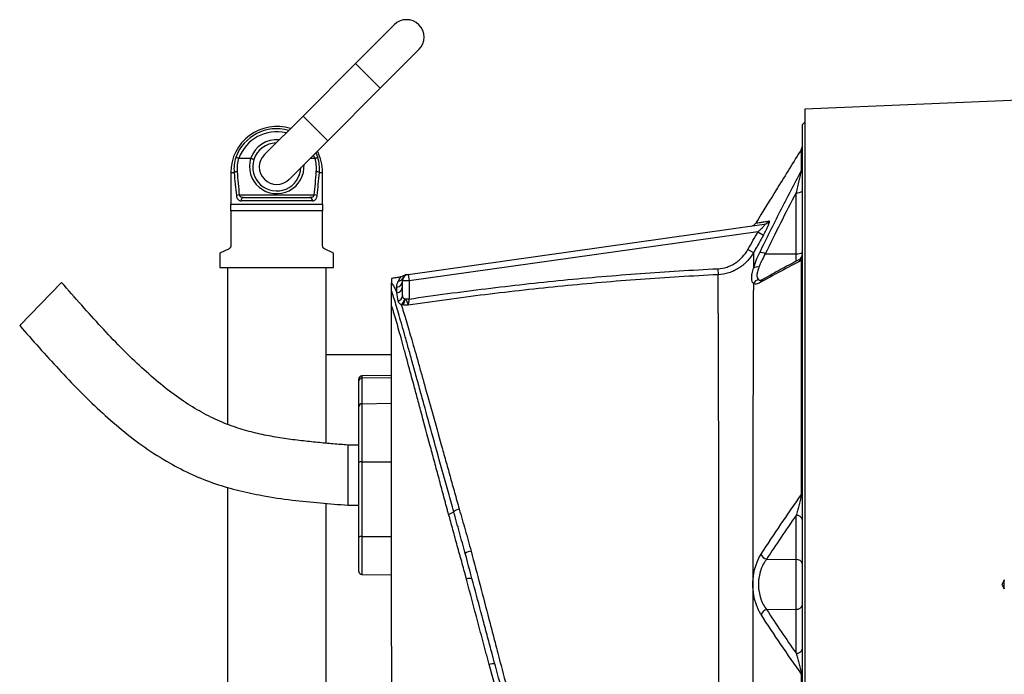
# Model space of a CAD drawing. Header units: millimetres. Extents: x 646 to 9630, y 5089 to 8792.
# Tile 2 of 13: x 646 to 2897, y 6586 to 8084. Entities that reach past the tile are written whole.
import ezdxf

# ---------------------------------------------------------------- set-up
doc = ezdxf.new("R2010")
doc.units = ezdxf.units.MM
doc.header["$LTSCALE"] = 5

msp = doc.modelspace()

# ---------------------------------------------------------------- linework, layer by layer
at = {"color": 7, "linetype": 'Continuous', "lineweight": 25}
for p, q in [((1502.2, 8072.3), (1413.8, 7984)), ((7251, 8082.1), (2441, 7879.6)), ((1470.4, 7927.4), (1558.8, 8015.8)), ((1413.8, 7984), (1293.6, 7863.7)), ((1350.2, 7807.2), (1470.4, 7927.4)), ((1293.6, 7863.7), (1205.2, 7775.4)), ((2441, 7879.6), (2441, 6792.1)), ((2441, 7849.6), (2436, 7844.6)), ((2436, 6792.1), (2436, 7844.6)), ((1261.8, 7718.8), (1350.2, 7807.2)), ((1146.6, 7767.1), (1173.8, 7767.1)), ((1310.1, 7767.1), (1320.4, 7767.1)), ((1128.5, 7734.6), (1128.5, 7662.1)), ((1338.5, 7662.1), (1338.5, 7734.6)), ((1147.8, 7683.1), (1319.2, 7683.1)), ((2421.3, 7548.6), (2421.3, 7688.2)), ((1128.5, 7662.1), (1338.5, 7662.1)), ((1315.3, 7669.6), (1151.8, 7669.6)), ((1157.6, 7677.1), (1309.4, 7677.1)), ((1338.5, 7647.1), (1128.5, 7647.1)), ((1128.5, 7647.1), (1128.5, 7566.7)), ((1338.5, 7566.7), (1338.5, 7647.1)), ((1533.9, 7501.4), (2348.5, 7615.9)), ((2334.1, 7598.7), (1536, 7486.5)), ((2334.1, 7598.7), (2346.9, 7591.4)), ((1124.4, 7560), (1103.5, 7549.6)), ((1103.5, 7549.6), (1103.5, 7517.1)), ((1363.5, 7549.6), (1342.7, 7560)), ((1363.5, 7517.1), (1363.5, 7549.6)), ((2311.1, 7558.3), (2323.9, 7551.1)), ((2350.8, 7548.2), (2421.3, 7548.6)), ((1103.5, 7517.1), (1121, 7517.1)), ((1121, 7517.1), (1121, 7158.5)), ((1121, 7517.1), (1346, 7517.1)), ((1346, 7517.1), (1346, 7115.1)), ((1346, 7517.1), (1363.5, 7517.1)), ((1533.9, 7501.4), (1536, 7486.5)), ((2242.3, 7514.2), (2243, 7500.5)), ((741.3, 7483), (645.6, 7384.2)), ((1536, 7486.5), (1521, 7486.5)), ((1521, 7452.8), (1521, 7486.5)), ((1536, 7486.5), (1536, 7444.9)), ((1536, 7444.9), (1527.4, 7444.9)), ((1496, 7317.1), (1346, 7317.1)), ((1421, 7257.6), (1421, 7261.6)), ((1421, 7198.4), (1421, 7257.6)), ((1496, 7270.3), (1428.4, 7269.1)), ((1428.4, 7264.6), (1496, 7265.8)), ((1428.4, 7264.6), (1428.4, 7205.4)), ((1428.4, 7205.4), (1496, 7206.5)), ((1421, 7071), (1421, 7198.4)), ((1428.4, 7205.4), (1428.4, 7072.3)), ((1421, 7110.8), (1396, 7110.8)), ((1396, 7110.8), (1396, 6973.3)), ((1428.4, 7072.3), (1496, 7072.5)), ((1428.4, 7072.3), (1428.4, 6901.7)), ((1421, 6900.4), (1421, 7071)), ((1121, 7014.3), (1121, 6355.6)), ((1346, 6977.3), (1346, 6407)), ((1396, 6973.3), (1421, 6973.3)), ((2421.3, 6848.8), (2421.3, 6949.7)), ((1421, 6822.5), (1421, 6900.4)), ((1428.4, 6901.7), (1496, 6901.9)), ((1664.2, 6864.5), (1663.7, 6866.2)), ((2353.7, 6849.7), (2421.3, 6848.8)), ((2421.3, 6735.3), (2421.3, 6848.8)), ((1428.4, 6815), (1496, 6813.9)), ((1496, 6651), (1496, 6821.7)), ((2436, 5739.6), (2436, 6792.1)), ((2441, 6792.1), (2441, 5704.5)), ((2353.8, 6734.5), (2421.3, 6735.3)), ((2421.3, 6634.6), (2421.3, 6735.3))]:
    msp.add_line(p, q, dxfattribs=at)
at = {"color": 8, "linetype": 'Continuous', "lineweight": 25}
for p, q in [((1413.8, 7984), (1470.4, 7927.4)), ((1293.6, 7863.7), (1350.2, 7807.2)), ((1320.4, 7767.1), (1317.3, 7774.3)), ((1322.7, 7779.7), (1327.4, 7768.8)), ((1128.5, 7734.6), (1136, 7734.6)), ((1331, 7734.6), (1338.5, 7734.6)), ((2421.3, 7530.9), (2421.3, 7548.6)), ((1428.4, 7269.1), (1428.4, 7264.6)), ((1428.4, 6901.7), (1428.4, 6815))]:
    msp.add_line(p, q, dxfattribs=at)
at = {"color": 7, "linetype": 'Continuous', "lineweight": 25, "flags": 128}
for points in [[(2433.9, 6997.8), (2434.4, 6997.9), (2434.8, 6998.1), (2435.2, 6998.3), (2435.5, 6998.5), (2435.7, 6998.7), (2435.9, 6998.9), (2436, 6999.1), (2436, 6999.3)], [(1667.5, 6804.2), (1666.6, 6807.6), (1666.6, 6807.6)]]:
    msp.add_lwpolyline(points, dxfattribs=at)
at = {"color": 7, "linetype": 'Continuous', "lineweight": 25}
for centre, radius, start, end in [((1530.5, 8044.1), 40, 315, 135), ((1233.5, 7734.6), 105, 72.7187, 180), ((1233.5, 7747.1), 55, 91.6582, 162.0347), ((2421, 7796.3), 15, 328.3026, 359.9996), ((1233.5, 7747.1), 40, 135, 315), ((1233.5, 7734.6), 105, 0, 27.7361), ((1230, 7741.9), 94.3, 163.4133, 184.4382), ((1230.3, 7742.8), 87.6, 163.8487, 184.4386), ((1233.5, 7747.1), 55, 162.0347, 358.3418), ((1236.7, 7742.8), 87.6, 355.5614, 16.1513), ((1237, 7741.9), 94.3, 355.5618, 16.5867), ((2422.3, 7746.6), 13.7, 327.018, 359.9004), ((1143.6, 7715.5), 20.6, 91.655, 111.5751), ((1323.5, 7715.5), 20.6, 68.4249, 88.345), ((1149.5, 7659.5), 23.7, 94.0546, 110.443), ((1317.6, 7659.5), 23.7, 69.557, 85.9454), ((2424.7, 7705.3), 17.4, 258.8058, 310.7047), ((1158.6, 7670.3), 6.83, 97.983, 186.2077), ((1308.5, 7670.3), 6.83, 353.7923, 82.017), ((2316.1, 7626.5), 15, 278.0002, 328.3301), ((2346.4, 7630.3), 14.6, 278.1731, 331.2647), ((2338.7, 7526.4), 25, 60.8595, 90.8736), ((2424.7, 7565.6), 17.4, 258.8058, 310.7047), ((2421, 7548.2), 15, 297.1154, 359.9998), ((2426.9, 7539.5), 9.15, 319.8966, 359.1547), ((1536, 7486.5), 15, 98, 180), ((1536, 7486.5), 15, 97.7249, 152.7353), ((1532.2, 7486), 15, 97.9997, 126.5497), ((2332.6, 7503.8), 14.6, 75.4522, 127.5146), ((1506.3, 7486.7), 14.7, 277.4681, 359.2533), ((1509.6, 7500), 14.6, 277.5919, 332.9681), ((2337.2, 7473.6), 15.3, 93.9055, 152.4422), ((1506.5, 7473.5), 14.5, 276.6031, 358.7715), ((1507.3, 7453.2), 13.7, 287.9005, 358.4239), ((1507.3, 7447.4), 18.9, 304.9381, 354.0372), ((1507.6, 7446.2), 19.8, 311.6133, 356.1291), ((1428.5, 7261.6), 7.5, 91, 180), ((1428.3, 7257.4), 7.28, 89.2325, 178.2045), ((1428.3, 7198.1), 7.28, 89.2325, 178.2045), ((1426.6, 7060.7), 11.7, 81.3091, 118.7329), ((1657.3, 6935.2), 29.9, 102.4711, 129.8202), ((1619.1, 6985.2), 33.1, 282.9568, 305.1693), ((2423, 6936.5), 13.3, 11.2255, 97.3001), ((1426.6, 6890.2), 11.7, 81.3091, 118.7329), ((1682.4, 6838.5), 30.1, 98.5407, 126.1743), ((2360, 6869.5), 20.8, 204.3917, 252.3672), ((2423, 6835.6), 13.3, 11.2255, 97.3001), ((1428.5, 6822.5), 7.5, 180, 269), ((1674.9, 6786.5), 19.2, 74.2305, 112.8222), ((2939, 6792.1), 42.8, 165.8606, 194.1394), ((2360.1, 6714.7), 20.8, 107.6585, 155.6506), ((2423, 6748.5), 13.3, 262.6999, 348.7745), ((2423, 6647.8), 13.3, 262.6999, 348.7745), ((1727, 6591), 19.4, 73.7036, 113.1661)]:
    msp.add_arc(centre, radius, start, end, dxfattribs=at)
at = {"color": 8, "linetype": 'Continuous', "lineweight": 25}
for centre, radius, start, end in [((1233.5, 7734.6), 99.9, 74.2649, 159.9682), ((1233.5, 7734.6), 92.8, 76.766, 159.4925), ((1233.5, 7747.1), 62.5, 84.7918, 161.403), ((1233.5, 7748.5), 62.5, 162.7168, 3.9896), ((2350.5, 7478.8), 12.1, 120.3848, 161.9046)]:
    msp.add_arc(centre, radius, start, end, dxfattribs=at)
at = {"color": 7, "linetype": 'Continuous', "lineweight": 25}
for centre, ratio, start_param, end_param in [((1233.5, 7920.6), 0.209402, 1.950954, 2.067456), ((1233.5, 7922.1), 0.194444, 1.950954, 2.067456), ((1233.5, 7922.1), 0.194444, 4.215729, 4.332232), ((1233.5, 7920.6), 0.209402, 4.215729, 4.332232)]:
    msp.add_ellipse(centre, major_axis=(0, 501.4), ratio=ratio, start_param=start_param, end_param=end_param, dxfattribs=at)
for points, knots in [([(2433.8, 7788.4), (2415.4, 7758.7), (2380.5, 7702.1), (2345.5, 7645.5), (2328.9, 7618.6)], [0, 0, 0, 0, 0.5246323, 1, 1, 1, 1]), ([(1146.2, 7767.1), (1145.5, 7767.4), (1144.8, 7767.6), (1143.4, 7768), (1142.8, 7768.2), (1141.6, 7768.5), (1141.1, 7768.6), (1140.2, 7768.7), (1139.9, 7768.8), (1139.7, 7768.8)], [0, 0, 0, 0, 0.25, 0.25, 0.5, 0.5, 0.75, 0.75, 1, 1, 1, 1]), ([(1174.3, 7767), (1174.8, 7766.9), (1175.2, 7766.7), (1176.1, 7766.4), (1176.6, 7766.2), (1177.4, 7765.9), (1177.8, 7765.8), (1178.6, 7765.5), (1178.9, 7765.3), (1179.9, 7764.9), (1180.4, 7764.7), (1181.1, 7764.3), (1181.2, 7764.1), (1181.2, 7764)], [0, 0, 0, 0, 0.125, 0.125, 0.25, 0.25, 0.375, 0.375, 0.5, 0.5, 0.75, 0.75, 1, 1, 1, 1]), ([(1320.9, 7767.1), (1321.6, 7767.4), (1322.3, 7767.6), (1323.6, 7768), (1324.3, 7768.2), (1325.4, 7768.5), (1325.9, 7768.6), (1326.8, 7768.7), (1327.1, 7768.8), (1327.4, 7768.8)], [0, 0, 0, 0, 0.25, 0.25, 0.5, 0.5, 0.75, 0.75, 1, 1, 1, 1]), ([(2338.3, 7551.4), (2353.5, 7583), (2369.1, 7614.5), (2401, 7677), (2417.3, 7708.2), (2433.8, 7739.2)], [0, 0, 0, 0, 0.5, 0.5, 1, 1, 1, 1]), ([(2433.8, 7739.2), (2433.6, 7738.5), (2433.4, 7737.7), (2432.9, 7735.9), (2432.6, 7735), (2431.9, 7732.2), (2431.4, 7730.1), (2429.8, 7723.9), (2428.7, 7719.6), (2426.6, 7710.9), (2425.6, 7706.4), (2423.4, 7697.4), (2422.3, 7692.8), (2421.3, 7688.2)], [0, 0, 0, 0, 0.0625, 0.0625, 0.125, 0.125, 0.25, 0.25, 0.5, 0.5, 0.75, 0.75, 1, 1, 1, 1]), ([(1141.2, 7681.7), (1141.3, 7680.7), (1141.5, 7679.8), (1141.9, 7677.9), (1142.2, 7677.1), (1142.9, 7675.5), (1143.2, 7674.8), (1144, 7673.5), (1144.5, 7672.9), (1145.4, 7671.9), (1145.9, 7671.5), (1147, 7670.8), (1147.5, 7670.5), (1149.3, 7669.8), (1150.5, 7669.6), (1151.8, 7669.6)], [0, 0, 0, 0, 0.125, 0.125, 0.25, 0.25, 0.375, 0.375, 0.5, 0.5, 0.625, 0.625, 0.75, 0.75, 1, 1, 1, 1]), ([(1157.6, 7677.1), (1156.6, 7677.1), (1155.6, 7677.2), (1153.6, 7677.5), (1152.6, 7677.8), (1150.8, 7678.7), (1150, 7679.3), (1148.9, 7680.5), (1148.6, 7681), (1148.1, 7682), (1147.9, 7682.5), (1147.8, 7683.1)], [0, 0, 0, 0, 0.25, 0.25, 0.5, 0.5, 0.75, 0.75, 0.875, 0.875, 1, 1, 1, 1]), ([(1319.2, 7683.1), (1319.1, 7682.5), (1318.9, 7682), (1318.4, 7681), (1318.1, 7680.5), (1317.1, 7679.3), (1316.2, 7678.7), (1314.4, 7677.8), (1313.5, 7677.5), (1311.5, 7677.2), (1310.5, 7677.1), (1309.4, 7677.1)], [0, 0, 0, 0, 0.125, 0.125, 0.25, 0.25, 0.5, 0.5, 0.75, 0.75, 1, 1, 1, 1]), ([(1315.3, 7669.6), (1316.6, 7669.6), (1317.8, 7669.8), (1320.1, 7670.7), (1321.2, 7671.4), (1322.6, 7672.9), (1323, 7673.5), (1323.8, 7674.8), (1324.2, 7675.5), (1324.8, 7677.1), (1325.1, 7678), (1325.5, 7679.8), (1325.7, 7680.7), (1325.8, 7681.7)], [0, 0, 0, 0, 0.25, 0.25, 0.5, 0.5, 0.625, 0.625, 0.75, 0.75, 0.875, 0.875, 1, 1, 1, 1]), ([(1338.5, 7662.1), (1338.5, 7660), (1338.5, 7657.6), (1338.5, 7652.6), (1338.5, 7649.9), (1338.5, 7647.1)], [0, 0, 0, 0, 0.5, 0.5, 1, 1, 1, 1]), ([(2348.5, 7615.9), (2348.7, 7615.9), (2348.9, 7615.9), (2349.3, 7615.8), (2349.4, 7615.7), (2349.5, 7615.2), (2349.3, 7614.7), (2348.6, 7613.3), (2348, 7612.6), (2346.7, 7610.9), (2346, 7610.1), (2344.4, 7608.3), (2343.5, 7607.5), (2341.8, 7605.7), (2340.8, 7604.8), (2338.1, 7602.2), (2336.1, 7600.4), (2334.1, 7598.7)], [0, 0, 0, 0, 0.0625, 0.0625, 0.125, 0.125, 0.25, 0.25, 0.375, 0.375, 0.5, 0.5, 0.625, 0.625, 0.75, 0.75, 1, 1, 1, 1]), ([(2346.9, 7591.4), (2348, 7593.3), (2349, 7595.1), (2351.1, 7598.9), (2352, 7600.7), (2353.8, 7604.4), (2354.7, 7606.2), (2356.3, 7609.7), (2357.1, 7611.4), (2358, 7613.8), (2358.3, 7614.5), (2358.8, 7616), (2359.1, 7616.7), (2359.7, 7618.6), (2360, 7619.8), (2360.2, 7621.2), (2360.2, 7621.6), (2360.2, 7622.2), (2360.2, 7622.5), (2359.9, 7623.2), (2359.6, 7623.3), (2359.2, 7623.3)], [0, 0, 0, 0, 0.125, 0.125, 0.25, 0.25, 0.375, 0.375, 0.5, 0.5, 0.5625, 0.5625, 0.625, 0.625, 0.75, 0.75, 0.8125, 0.8125, 0.875, 0.875, 1, 1, 1, 1]), ([(2346.9, 7591.4), (2342, 7582.7), (2337, 7574), (2332, 7565.3), (2329.3, 7560.6), (2326.6, 7555.8), (2323.9, 7551.1)], [0, 0, 0, 0, 0.006000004, 0.006000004, 0.006000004, 0.009284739, 0.009284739, 0.009284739, 0.009284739]), ([(1128.5, 7566.7), (1128.5, 7566.3), (1128.5, 7565.8), (1128.3, 7565), (1128.2, 7564.6), (1127.8, 7563.4), (1127.4, 7562.8), (1126.6, 7561.7), (1126.2, 7561.3), (1125.3, 7560.5), (1124.8, 7560.2), (1124.4, 7560)], [0, 0, 0, 0, 0.125, 0.125, 0.25, 0.25, 0.5, 0.5, 0.75, 0.75, 1, 1, 1, 1]), ([(1342.7, 7560), (1342.2, 7560.2), (1341.7, 7560.5), (1340.8, 7561.2), (1340.4, 7561.7), (1339.8, 7562.5), (1339.6, 7562.8), (1339.3, 7563.4), (1339.1, 7563.8), (1338.7, 7564.9), (1338.5, 7565.8), (1338.5, 7566.7)], [0, 0, 0, 0, 0.25, 0.25, 0.5, 0.5, 0.625, 0.625, 0.75, 0.75, 1, 1, 1, 1]), ([(2242.3, 7514.2), (2249.5, 7514.6), (2256.5, 7515.9), (2265, 7518.7), (2266.6, 7519.3), (2270, 7520.7), (2271.6, 7521.4), (2276.4, 7523.7), (2279.4, 7525.5), (2285.3, 7529.3), (2288.2, 7531.4), (2292.3, 7534.9), (2293.6, 7536.1), (2296.2, 7538.6), (2297.4, 7539.8), (2303.4, 7546.4), (2307.6, 7552.1), (2311.1, 7558.3)], [0, 0, 0, 0, 0.25, 0.25, 0.3125, 0.3125, 0.375, 0.375, 0.5, 0.5, 0.625, 0.625, 0.6875, 0.6875, 0.75, 0.75, 1, 1, 1, 1]), ([(2323.9, 7551.1), (2319.7, 7543.8), (2314.8, 7537.2), (2307.7, 7529.7), (2306.2, 7528.3), (2303.2, 7525.4), (2301.6, 7524.1), (2296.7, 7520.1), (2293.4, 7517.7), (2286.4, 7513.2), (2282.8, 7511.3), (2277.2, 7508.6), (2275.3, 7507.8), (2271.4, 7506.3), (2269.4, 7505.6), (2259.5, 7502.4), (2251.4, 7500.9), (2243, 7500.5)], [0, 0, 0, 0, 0.25, 0.25, 0.3125, 0.3125, 0.375, 0.375, 0.5, 0.5, 0.625, 0.625, 0.6875, 0.6875, 0.75, 0.75, 1, 1, 1, 1]), ([(2323.7, 7515.4), (2324.6, 7518.1), (2325.5, 7520.9), (2327.6, 7526.8), (2328.8, 7529.7), (2332.4, 7538.8), (2335.2, 7545), (2338.3, 7551.4)], [0, 0, 0, 0, 0.25, 0.25, 0.5, 0.5, 1, 1, 1, 1]), ([(2323.9, 7551.1), (2323.9, 7545.8), (2323.9, 7540.1), (2323.8, 7528.2), (2323.8, 7521.9), (2323.7, 7515.4)], [0, 0, 0, 0, 0.5, 0.5, 1, 1, 1, 1]), ([(2350.8, 7548.2), (2347.8, 7542.9), (2345, 7537.7), (2341.4, 7530.1), (2340.2, 7527.6), (2338.1, 7522.6), (2337.1, 7520.2), (2336.3, 7517.9)], [0, 0, 0, 0, 0.5, 0.5, 0.75, 0.75, 1, 1, 1, 1]), ([(2433.9, 7533.6), (2417.6, 7525.1), (2401.5, 7516.6), (2369.8, 7499.6), (2354.2, 7491.1), (2339, 7482.5)], [0, 0, 0, 0, 0.5, 0.5, 1, 1, 1, 1]), ([(2427.8, 7534.8), (2415.2, 7528.1), (2389.7, 7514.6), (2362, 7499.3), (2347, 7490.7), (2344.3, 7489.2)], [0, 0, 0, 0, 0.440347, 0.899131, 1, 1, 1, 1]), ([(2433.9, 6997.8), (2433.9, 7023.5), (2433.9, 7048.9), (2433.9, 7086.7), (2433.9, 7099.2), (2433.9, 7124.1), (2433.9, 7136.4), (2433.9, 7197.7), (2433.9, 7244.8), (2433.9, 7312.7), (2433.9, 7334.8), (2433.9, 7367.3), (2433.9, 7377.9), (2433.9, 7399), (2433.9, 7409.4), (2433.9, 7429.8), (2433.9, 7439.8), (2433.9, 7459.6), (2433.9, 7469.3), (2433.9, 7497.8), (2433.9, 7516.1), (2433.9, 7533.6)], [0, 0, 0, 0, 0.125, 0.125, 0.1875, 0.1875, 0.25, 0.25, 0.5, 0.5, 0.625, 0.625, 0.6875, 0.6875, 0.75, 0.75, 0.8125, 0.8125, 0.875, 0.875, 1, 1, 1, 1]), ([(1530.3, 7500.9), (1530.2, 7500.9), (1530.1, 7500.9), (1531.2, 7501), (1532, 7501.1), (1532.2, 7501.1)], [0, 0, 0, 0, 0.2567207, 0.7819772, 1, 1, 1, 1]), ([(2243, 7500.5), (2183.7, 7497.7), (2124.4, 7494.1), (2005.9, 7485.4), (1946.8, 7480.3), (1828.6, 7468.6), (1769.5, 7462.1), (1651.6, 7447.5), (1592.8, 7439.5), (1534, 7430.9)], [0, 0, 0, 0, 0.25, 0.25, 0.5, 0.5, 0.75, 0.75, 1, 1, 1, 1]), ([(1536, 7444.9), (1594.6, 7453.5), (1653.2, 7461.4), (1770.6, 7475.9), (1829.5, 7482.4), (1947.2, 7494), (2006.2, 7499.1), (2124.2, 7507.8), (2183.2, 7511.4), (2242.3, 7514.2)], [0, 0, 0, 0, 0.25, 0.25, 0.5, 0.5, 0.75, 0.75, 1, 1, 1, 1]), ([(2259.6, 5932.1), (2259.3, 5936.1), (2258.8, 5941.2), (2257.8, 5954), (2257.2, 5961.6), (2256.1, 5974.9), (2255.8, 5979.6), (2255.2, 5987.1), (2255, 5989.7), (2254.6, 5995), (2254.4, 5997.6), (2253.5, 6011), (2252.9, 6022.3), (2251.1, 6058), (2250.1, 6084), (2248.8, 6126.3), (2248.4, 6141), (2247.8, 6163.8), (2247.7, 6171.6), (2247.4, 6187.3), (2247.2, 6195.3), (2246.5, 6235.8), (2246, 6269.7), (2245.4, 6340.4), (2245.1, 6377.3), (2244.9, 6425.3), (2244.8, 6435), (2244.8, 6454.5), (2244.8, 6464.4), (2244.7, 6494), (2244.6, 6514), (2244.6, 6544.2), (2244.6, 6554.3), (2244.6, 6574.6), (2244.6, 6584.9), (2244.5, 6615.7), (2244.5, 6636.5), (2244.5, 6668), (2244.5, 6678.6), (2244.5, 6694.6), (2244.5, 6700), (2244.4, 6710.7), (2244.4, 6716.1), (2244.4, 6743), (2244.4, 6764.5), (2244.4, 6807.2), (2244.4, 6828.5), (2244.4, 6871), (2244.4, 6892.1), (2244.4, 6934.3), (2244.4, 6955.3), (2244.4, 6986.7), (2244.4, 6997.2), (2244.4, 7017.9), (2244.4, 7028.2), (2244.3, 7079), (2244.3, 7118.3), (2244.2, 7174.9), (2244.1, 7193.4), (2244.1, 7220.6), (2244.1, 7229.6), (2244, 7247.3), (2244, 7255.9), (2243.9, 7298.5), (2243.8, 7330.2), (2243.6, 7373.9), (2243.6, 7387.9), (2243.5, 7404.6), (2243.5, 7407.9), (2243.4, 7414.4), (2243.4, 7417.6), (2243.4, 7427.1), (2243.4, 7433.2), (2243.3, 7451), (2243.2, 7462), (2243.1, 7482.5), (2243, 7491.9), (2243, 7500.5)], [0, 0, 0, 0, 0.03125, 0.03125, 0.0625, 0.0625, 0.078125, 0.078125, 0.085937, 0.085937, 0.09375, 0.09375, 0.125, 0.125, 0.1875, 0.1875, 0.21875, 0.21875, 0.234375, 0.234375, 0.25, 0.25, 0.3125, 0.3125, 0.375, 0.375, 0.390625, 0.390625, 0.40625, 0.40625, 0.4375, 0.4375, 0.453125, 0.453125, 0.46875, 0.46875, 0.5, 0.5, 0.515625, 0.515625, 0.523438, 0.523438, 0.53125, 0.53125, 0.5625, 0.5625, 0.59375, 0.59375, 0.625, 0.625, 0.65625, 0.65625, 0.671875, 0.671875, 0.6875, 0.6875, 0.75, 0.75, 0.78125, 0.78125, 0.796875, 0.796875, 0.8125, 0.8125, 0.875, 0.875, 0.90625, 0.90625, 0.914062, 0.914062, 0.921875, 0.921875, 0.9375, 0.9375, 0.96875, 0.96875, 1, 1, 1, 1]), ([(2323.6, 7480.7), (2322.4, 7482), (2321.4, 7483.8), (2320.4, 7487), (2320.2, 7488.2), (2319.8, 7490.7), (2319.8, 7492.1), (2319.8, 7496.5), (2320.2, 7499.8), (2321.2, 7505.3), (2321.6, 7507.2), (2322.6, 7511.2), (2323.1, 7513.2), (2323.7, 7515.4)], [0, 0, 0, 0, 0.25, 0.25, 0.375, 0.375, 0.5, 0.5, 0.75, 0.75, 0.875, 0.875, 1, 1, 1, 1]), ([(2336.3, 7517.9), (2335.6, 7516), (2335, 7514.3), (2333.9, 7510.8), (2333.4, 7509.1), (2332.2, 7504.3), (2331.8, 7501.5), (2331.7, 7497.8), (2331.8, 7496.6), (2332.2, 7494.5), (2332.5, 7493.5), (2333.7, 7491), (2334.8, 7489.8), (2336.1, 7488.9)], [0, 0, 0, 0, 0.125, 0.125, 0.25, 0.25, 0.5, 0.5, 0.625, 0.625, 0.75, 0.75, 1, 1, 1, 1]), ([(1396, 7110.8), (1384.9, 7111.7), (1362, 7113.6), (1326.5, 7116.8), (1289.2, 7120.6), (1250.4, 7125.7), (1210.5, 7132.5), (1169.7, 7141.8), (1128.4, 7154.6), (1086.8, 7172), (1045.1, 7194.7), (1003.2, 7222.5), (961, 7255.3), (918.4, 7293), (875.2, 7335.2), (831.4, 7381.5), (786.7, 7431.2), (756.6, 7465.5), (741.3, 7483)], [0, 0, 0, 0, 0.04261, 0.088057, 0.136008, 0.186034, 0.237676, 0.290826, 0.345714, 0.402895, 0.463102, 0.526963, 0.594979, 0.667421, 0.744346, 0.825622, 0.91098, 1, 1, 1, 1]), ([(1516.9, 7495.4), (1513.5, 7494.8), (1506.5, 7493.7), (1499.5, 7492.6), (1496, 7492.1)], [0, 0, 0, 0, 0.49999, 1, 1, 1, 1]), ([(1496, 7463.6), (1496, 7464), (1496, 7464.8), (1496, 7466), (1496, 7467.2), (1496, 7468.4), (1496, 7470.1), (1496, 7472.2), (1496, 7474.6), (1496, 7476.8), (1496, 7478.8), (1496, 7480.6), (1496, 7481.7), (1496, 7482.2)], [0, 0, 0, 0, 0.048202, 0.097322, 0.147367, 0.198347, 0.250267, 0.373775, 0.500284, 0.624448, 0.74908, 0.874243, 1, 1, 1, 1]), ([(1496, 7482.2), (1497.1, 7480.9), (1498.1, 7479.4), (1500.2, 7476.2), (1501.1, 7474.4), (1504.1, 7468.6), (1506.1, 7464.1), (1508.2, 7459)], [0, 0, 0, 0, 0.25, 0.25, 0.5, 0.5, 1, 1, 1, 1]), ([(1508.2, 7472.2), (1508.3, 7474.8), (1508.6, 7477.2), (1509.8, 7481.6), (1510.6, 7483.6), (1511.5, 7485.5)], [0, 0, 0, 0, 0.5, 0.5, 1, 1, 1, 1]), ([(1523.2, 7498.1), (1522.8, 7497.8), (1521.3, 7496.7), (1519, 7495.7), (1517.1, 7495.5), (1516.5, 7495.5)], [0, 0, 0, 0, 0.213662, 0.747895, 1, 1, 1, 1]), ([(2323.6, 7480.7), (2323.5, 7476.2), (2323.5, 7471.5), (2323.5, 7461.9), (2323.4, 7456.9), (2323.4, 7441.8), (2323.3, 7431.4), (2323.2, 7399), (2323.1, 7376), (2323, 7327.2), (2322.9, 7301.4), (2322.8, 7267.4), (2322.8, 7260.5), (2322.8, 7246.6), (2322.8, 7239.5), (2322.7, 7218.3), (2322.7, 7203.9), (2322.6, 7160.1), (2322.6, 7130), (2322.5, 7083.7), (2322.5, 7068.1), (2322.5, 7044.3), (2322.5, 7036.3), (2322.5, 7020.2), (2322.5, 7012.1), (2322.5, 6971.4), (2322.5, 6938.7), (2322.5, 6872.9), (2322.5, 6839.8), (2322.5, 6790), (2322.5, 6773.3), (2322.5, 6748.3), (2322.5, 6739.9), (2322.5, 6723.1), (2322.5, 6714.7), (2322.5, 6689.6), (2322.5, 6673), (2322.4, 6640.1), (2322.4, 6623.8), (2322.4, 6591.5), (2322.4, 6575.5), (2322.3, 6543.7), (2322.3, 6527.9), (2322.3, 6496.6), (2322.3, 6481.1), (2322.3, 6457.9), (2322.3, 6450.2), (2322.3, 6434.9), (2322.3, 6427.3), (2322.3, 6389.4), (2322.4, 6360), (2322.5, 6303), (2322.6, 6275.4), (2322.8, 6222.2), (2322.9, 6196.5), (2323.1, 6165.6), (2323.1, 6159.5), (2323.1, 6147.4), (2323.2, 6141.4), (2323.3, 6123.8), (2323.3, 6112.4), (2323.4, 6101.3)], [0, 0, 0, 0, 0.015625, 0.015625, 0.03125, 0.03125, 0.0625, 0.0625, 0.125, 0.125, 0.1875, 0.1875, 0.203125, 0.203125, 0.21875, 0.21875, 0.25, 0.25, 0.3125, 0.3125, 0.34375, 0.34375, 0.359375, 0.359375, 0.375, 0.375, 0.4375, 0.4375, 0.5, 0.5, 0.53125, 0.53125, 0.546875, 0.546875, 0.5625, 0.5625, 0.59375, 0.59375, 0.625, 0.625, 0.65625, 0.65625, 0.6875, 0.6875, 0.71875, 0.71875, 0.734375, 0.734375, 0.75, 0.75, 0.8125, 0.8125, 0.875, 0.875, 0.9375, 0.9375, 0.953125, 0.953125, 0.96875, 0.96875, 1, 1, 1, 1]), ([(2339, 7482.5), (2337.4, 7481.6), (2335.8, 7480.8), (2332.8, 7479.7), (2331.4, 7479.4), (2328.8, 7479.1), (2327.6, 7479.1), (2326, 7479.5), (2325.4, 7479.7), (2324.5, 7480.1), (2324, 7480.4), (2323.6, 7480.7)], [0, 0, 0, 0, 0.25, 0.25, 0.5, 0.5, 0.75, 0.75, 0.875, 0.875, 1, 1, 1, 1]), ([(2344.5, 7489.3), (2344.2, 7489.1), (2343, 7488.3), (2341.7, 7487.8), (2340.7, 7487.7), (2341, 7487.7), (2341, 7487.7)], [0, 0, 0, 0, 0.116474, 0.558009, 0.975075, 1, 1, 1, 1]), ([(1638.2, 6958.2), (1636.1, 6965.6), (1634.1, 6973), (1630, 6987.6), (1626, 7002.2), (1622, 7016.7), (1618, 7031.1), (1616, 7038.3), (1606.2, 7073.8), (1598.6, 7101.3), (1584, 7154.3), (1576.9, 7179.8), (1566.8, 7216.7), (1563.4, 7228.7), (1558.6, 7246.3), (1557, 7252.2), (1553.8, 7263.6), (1552.2, 7269.3), (1547.6, 7285.9), (1544.6, 7296.7), (1538.9, 7317.5), (1536.1, 7327.5), (1532.1, 7341.9), (1530.8, 7346.6), (1528.2, 7355.9), (1526.9, 7360.4), (1523.2, 7373.6), (1520.9, 7382), (1516.3, 7397.9), (1514.2, 7405.4), (1510.1, 7419.5), (1508.1, 7426.1), (1504.3, 7438.5), (1502.5, 7444.2), (1499.1, 7454.6), (1497.5, 7459.3), (1496, 7463.6)], [0, 0, 0, 0, 0.03125, 0.03125, 0.0625, 0.09375, 0.09375, 0.125, 0.125, 0.25, 0.25, 0.375, 0.375, 0.4375, 0.4375, 0.46875, 0.46875, 0.5, 0.5, 0.5625, 0.5625, 0.625, 0.625, 0.65625, 0.65625, 0.6875, 0.6875, 0.75, 0.75, 0.8125, 0.8125, 0.875, 0.875, 0.9375, 0.9375, 1, 1, 1, 1]), ([(1496, 7429.5), (1496, 7430.7), (1496, 7433.2), (1496, 7436.8), (1496, 7440.3), (1496, 7443.8), (1496, 7447.9), (1496, 7452.7), (1496, 7458.1), (1496, 7461.7), (1496, 7463.6)], [0, 0, 0, 0, 0.101917, 0.202879, 0.302889, 0.401951, 0.500069, 0.66183, 0.828469, 1, 1, 1, 1]), ([(1518.1, 7432), (1517, 7432.6), (1516.1, 7433.2), (1514.6, 7434.4), (1514, 7435), (1512.9, 7436.4), (1512.5, 7437.1), (1511.9, 7438.6), (1511.6, 7439.3), (1511.5, 7440.1)], [0, 0, 0, 0, 0.25, 0.25, 0.5, 0.5, 0.75, 0.75, 1, 1, 1, 1]), ([(1518.1, 7432), (1519.8, 7426.6), (1521.7, 7420.9), (1524.5, 7411.8), (1525.4, 7408.7), (1527.4, 7402.3), (1528.4, 7399), (1533.5, 7382), (1537.8, 7367.2), (1546.9, 7335.3), (1551.8, 7318.2), (1558.3, 7295.2), (1559.6, 7290.6), (1562.2, 7281.1), (1563.6, 7276.4), (1566.3, 7266.7), (1567.7, 7261.8), (1570.5, 7251.8), (1571.9, 7246.8), (1579, 7221.4), (1584.9, 7200.3), (1597.1, 7156.8), (1603.3, 7134.3), (1613.1, 7099.5), (1616.4, 7087.7), (1621.4, 7069.8), (1623.1, 7063.8), (1626.5, 7051.6), (1628.2, 7045.5), (1633.3, 7027.1), (1636.8, 7014.7), (1642, 6996), (1643.8, 6989.7), (1647.3, 6977.1), (1649.1, 6970.8), (1650.9, 6964.4)], [0, 0, 0, 0, 0.0625, 0.0625, 0.09375, 0.09375, 0.125, 0.125, 0.25, 0.25, 0.375, 0.375, 0.40625, 0.40625, 0.4375, 0.4375, 0.46875, 0.46875, 0.5, 0.5, 0.625, 0.625, 0.75, 0.75, 0.8125, 0.8125, 0.84375, 0.84375, 0.875, 0.875, 0.9375, 0.9375, 0.96875, 0.96875, 1, 1, 1, 1]), ([(1534, 7430.9), (1533.4, 7430.8), (1532.8, 7430.8), (1531.7, 7430.7), (1531.1, 7430.7), (1529.3, 7430.7), (1528.2, 7430.7), (1524.8, 7430.8), (1522.7, 7431.1), (1520.8, 7431.4)], [0, 0, 0, 0, 0.125, 0.125, 0.25, 0.25, 0.5, 0.5, 1, 1, 1, 1]), ([(1521, 7452.8), (1521, 7452), (1521.1, 7451.2), (1521.5, 7449.7), (1521.8, 7449), (1522.6, 7447.8), (1523.1, 7447.3), (1524.4, 7446.4), (1525.2, 7445.9), (1526, 7445.5)], [0, 0, 0, 0, 0.25, 0.25, 0.5, 0.5, 0.75, 0.75, 1, 1, 1, 1]), ([(1527.4, 7444.9), (1528.4, 7443.8), (1529.4, 7442.6), (1531, 7440), (1531.6, 7438.6), (1532.7, 7436), (1533.1, 7434.7), (1533.6, 7433.1), (1533.7, 7432.5), (1533.9, 7431.6), (1534, 7431.2), (1534, 7430.9)], [0, 0, 0, 0, 0.25, 0.25, 0.5, 0.5, 0.75, 0.75, 0.875, 0.875, 1, 1, 1, 1]), ([(1536, 7444.9), (1535.8, 7443.4), (1535.6, 7442), (1535.3, 7439.9), (1535.2, 7439.2), (1535, 7437.9), (1534.9, 7437.3), (1534.7, 7435.4), (1534.5, 7434.3), (1534.2, 7432.3), (1534.1, 7431.5), (1534, 7430.9)], [0, 0, 0, 0, 0.25, 0.25, 0.375, 0.375, 0.5, 0.5, 0.75, 0.75, 1, 1, 1, 1]), ([(1623.7, 6963.2), (1623.4, 6964), (1623.2, 6964.8), (1622.8, 6966.4), (1622.1, 6968.8), (1620.6, 6974.4), (1619.4, 6979.2), (1616.8, 6988.8), (1615.1, 6995.1), (1610, 7014), (1606.7, 7026.5), (1601.7, 7045.1), (1600, 7051.3), (1596.7, 7063.5), (1595.1, 7069.5), (1590.3, 7087.6), (1587.1, 7099.4), (1577.7, 7134.3), (1571.6, 7156.9), (1562.8, 7189.6), (1560, 7200.3), (1555.7, 7216.1), (1554.3, 7221.3), (1551.5, 7231.6), (1550.1, 7236.8), (1543.3, 7262.1), (1538.2, 7281.2), (1530.8, 7308.3), (1528.4, 7317.1), (1525, 7329.8), (1523.8, 7334), (1521.6, 7342.2), (1520.5, 7346.2), (1515, 7366), (1511, 7380.5), (1505.3, 7400.3), (1503.4, 7406.6), (1500.6, 7415.6), (1499.7, 7418.5), (1497.9, 7424.1), (1497, 7426.9), (1496, 7429.5)], [0, 0, 0, 0, 0.003906, 0.003906, 0.007813, 0.015625, 0.03125, 0.03125, 0.0625, 0.0625, 0.125, 0.125, 0.15625, 0.15625, 0.1875, 0.1875, 0.25, 0.25, 0.375, 0.375, 0.4375, 0.4375, 0.46875, 0.46875, 0.5, 0.5, 0.625, 0.625, 0.6875, 0.6875, 0.71875, 0.71875, 0.75, 0.75, 0.875, 0.875, 0.9375, 0.9375, 0.96875, 0.96875, 1, 1, 1, 1]), ([(1496, 7022.9), (1496, 7057.1), (1496, 7123.1), (1496, 7212.9), (1496, 7292.3), (1496, 7360.1), (1496, 7403.5), (1496, 7424.3), (1496, 7429.5)], [0.130712, 0.130712, 0.130712, 0.130712, 0.1802911, 0.2298702, 0.2794493, 0.3290284, 0.3786074, 0.3966326, 0.3966326, 0.3966326, 0.3966326]), ([(645.6, 7384.2), (660.4, 7367.4), (690, 7333.8), (734.8, 7284.1), (780.7, 7235.9), (828.2, 7189.4), (878.2, 7145.5), (931.4, 7105), (985.4, 7070.6), (1039.5, 7042.7), (1092.7, 7021.6), (1146.5, 7006.2), (1205.1, 6993.9), (1267.4, 6984.7), (1332.7, 6978.2), (1375.2, 6974.9), (1396, 6973.3)], [0, 0, 0, 0, 0.075782, 0.150783, 0.225431, 0.300064, 0.374771, 0.449773, 0.525045, 0.590363, 0.654638, 0.717589, 0.778744, 0.856355, 0.929624, 1, 1, 1, 1]), ([(2341.1, 6860.9), (2355.9, 6883.9), (2371.1, 6906.8), (2402.1, 6952.5), (2417.9, 6975.2), (2433.9, 6997.8)], [0, 0, 0, 0, 0.5, 0.5, 1, 1, 1, 1]), ([(2433.9, 6997.8), (2433.7, 6996.5), (2433.5, 6995.3), (2433, 6992.9), (2432.7, 6991.8), (2432, 6988.4), (2431.5, 6986.2), (2429.9, 6979.8), (2428.8, 6975.7), (2426.7, 6967.9), (2425.6, 6964.1), (2423.4, 6956.8), (2422.4, 6953.2), (2421.3, 6949.7)], [0, 0, 0, 0, 0.0625, 0.0625, 0.125, 0.125, 0.25, 0.25, 0.5, 0.5, 0.75, 0.75, 1, 1, 1, 1]), ([(1650.9, 6964.4), (1655.3, 6948.6), (1659.9, 6932.7), (1669.1, 6900.7), (1673.7, 6884.5), (1677.9, 6868.3)], [0, 0, 0, 0, 0.5, 0.5, 1, 1, 1, 1]), ([(1666.6, 6807.6), (1666.4, 6808.3), (1666.1, 6809.1), (1665.7, 6810.6), (1665.1, 6812.9), (1664.5, 6815.1), (1663.2, 6819.7), (1662.4, 6822.7), (1659.9, 6831.8), (1658.2, 6838), (1653.1, 6856.3), (1649.8, 6868.4), (1643.1, 6892.7), (1639.8, 6904.8), (1633.2, 6929), (1629.9, 6941), (1626.5, 6953)], [0, 0, 0, 0, 0.015625, 0.015625, 0.03125, 0.0625, 0.0625, 0.125, 0.125, 0.25, 0.25, 0.5, 0.5, 0.75, 0.75, 1, 1, 1, 1]), ([(1664.6, 6862.8), (1660.3, 6878.9), (1655.9, 6894.9), (1649.2, 6918.7), (1647, 6926.7), (1642.5, 6942.5), (1640.3, 6950.3), (1638.2, 6958.2)], [0, 0, 0, 0, 0.5, 0.5, 0.75, 0.75, 1, 1, 1, 1]), ([(1818.8, 6287.3), (1813.2, 6308.2), (1807.5, 6329.6), (1795.8, 6373.4), (1789.8, 6395.7), (1780.6, 6430), (1777.5, 6441.6), (1771.3, 6464.8), (1768.1, 6476.5), (1758.7, 6511.8), (1752.3, 6535.6), (1739.3, 6584.1), (1732.7, 6608.7), (1724.3, 6640.1), (1722.6, 6646.4), (1719.2, 6659.1), (1717.5, 6665.4), (1712.4, 6684.5), (1709, 6697.2), (1698.8, 6735.3), (1692, 6760.8), (1678.3, 6811.7), (1671.5, 6837.3), (1664.6, 6862.8)], [0, 0, 0, 0, 0.125, 0.125, 0.25, 0.25, 0.3125, 0.3125, 0.375, 0.375, 0.5, 0.5, 0.625, 0.625, 0.65625, 0.65625, 0.6875, 0.6875, 0.75, 0.75, 0.875, 0.875, 1, 1, 1, 1]), ([(1677.9, 6868.3), (1684.8, 6842.2), (1691.6, 6816.3), (1705.2, 6764.4), (1712, 6738.4), (1722.2, 6699.6), (1725.6, 6686.7), (1730.7, 6667.3), (1732.4, 6660.8), (1735.7, 6647.9), (1737.4, 6641.5), (1745.8, 6609.5), (1752.4, 6584.4), (1765.4, 6535), (1771.8, 6510.7), (1781.2, 6474.8), (1784.3, 6462.9), (1790.6, 6439.3), (1793.6, 6427.5), (1799.8, 6404.2), (1802.8, 6392.7), (1808.8, 6369.8), (1811.7, 6358.6), (1820.5, 6325.1), (1826.2, 6303.3), (1831.8, 6282.1)], [0, 0, 0, 0, 0.125, 0.125, 0.25, 0.25, 0.3125, 0.3125, 0.34375, 0.34375, 0.375, 0.375, 0.5, 0.5, 0.625, 0.625, 0.6875, 0.6875, 0.75, 0.75, 0.8125, 0.8125, 0.875, 0.875, 1, 1, 1, 1]), ([(2341.1, 6723.2), (2339.8, 6725.4), (2338.4, 6727.6), (2335.9, 6732.4), (2334.7, 6734.8), (2332.4, 6740), (2331.4, 6742.6), (2329.9, 6746.8), (2329.4, 6748.2), (2328.5, 6751.1), (2328, 6752.5), (2326, 6759.9), (2324.7, 6766.1), (2323.4, 6775.8), (2323, 6779.1), (2322.6, 6785.6), (2322.4, 6792.2), (2322.6, 6798.8), (2323.1, 6805.3), (2323.4, 6808.6), (2324.7, 6818.2), (2326, 6824.4), (2328.1, 6831.7), (2328.5, 6833.2), (2329.4, 6836), (2329.9, 6837.5), (2331.4, 6841.6), (2332.4, 6844.3), (2335.8, 6851.9), (2338.3, 6856.6), (2341.1, 6860.9)], [0, 0, 0, 0, 0.0625, 0.0625, 0.125, 0.125, 0.1875, 0.1875, 0.21875, 0.21875, 0.25, 0.25, 0.375, 0.375, 0.4375, 0.4375, 0.5, 0.5625, 0.5625, 0.625, 0.625, 0.75, 0.75, 0.78125, 0.78125, 0.8125, 0.8125, 0.875, 0.875, 1, 1, 1, 1]), ([(2353.7, 6849.7), (2351, 6846.2), (2348.6, 6842.3), (2345.2, 6836), (2344.1, 6833.8), (2342.1, 6829.2), (2341.2, 6826.8), (2338.7, 6819.4), (2337.4, 6814.3), (2336.1, 6806.2), (2335.7, 6803.4), (2335.2, 6797.8), (2335, 6792.2), (2335.2, 6786.6), (2335.7, 6781), (2336, 6778.2), (2337.4, 6770), (2338.7, 6764.9), (2341.2, 6757.4), (2342.1, 6755), (2344.1, 6750.4), (2345.2, 6748.2), (2348.6, 6741.9), (2351.1, 6738), (2353.8, 6734.5)], [0, 0, 0, 0, 0.125, 0.125, 0.1875, 0.1875, 0.25, 0.25, 0.375, 0.375, 0.4375, 0.4375, 0.5, 0.5625, 0.5625, 0.625, 0.625, 0.75, 0.75, 0.8125, 0.8125, 0.875, 0.875, 1, 1, 1, 1]), ([(1719.4, 6608.8), (1718.8, 6610.9), (1718.2, 6612.9), (1717.2, 6617), (1715.5, 6623.1), (1711.8, 6637.3), (1708.5, 6649.5), (1702, 6673.9), (1697.7, 6690.2), (1684.7, 6739), (1676.1, 6771.6), (1667.5, 6804.2)], [0, 0, 0, 0, 0.03125, 0.03125, 0.0625, 0.125, 0.25, 0.25, 0.5, 0.5, 1, 1, 1, 1]), ([(2897.5, 6802.5), (2896.4, 6800.6), (2895.5, 6798.8), (2893.6, 6795.3), (2892.7, 6793.7), (2891.8, 6792.1)], [0, 0, 0, 0, 0.5, 0.5, 1, 1, 1, 1]), ([(2891.8, 6792.1), (2892.7, 6790.5), (2893.6, 6788.8), (2895.4, 6785.3), (2896.4, 6783.5), (2897.5, 6781.6)], [0, 0, 0, 0, 0.5, 0.5, 1, 1, 1, 1]), ([(2433.9, 6586.4), (2418, 6609), (2402.2, 6631.7), (2371.2, 6677.3), (2356, 6700.2), (2341.1, 6723.2)], [0, 0, 0, 0, 0.5, 0.5, 1, 1, 1, 1]), ([(1496, 6651), (1496, 6595.5), (1496, 6486.1), (1496, 6335), (1496, 6204.1), (1496, 6134.5), (1496, 6105)], [0.5613215, 0.5613215, 0.5613215, 0.5613215, 0.6404767, 0.7196318, 0.798787, 0.8776759, 0.8776759, 0.8776759, 0.8776759]), ([(2421.3, 6634.6), (2422.4, 6631.1), (2423.4, 6627.5), (2425.6, 6620.1), (2426.7, 6616.3), (2428.8, 6608.5), (2429.9, 6604.4), (2431.5, 6598), (2432, 6595.8), (2432.8, 6592.4), (2433, 6591.2), (2433.5, 6588.8), (2433.7, 6587.6), (2433.9, 6586.4)], [0, 0, 0, 0, 0.25, 0.25, 0.5, 0.5, 0.75, 0.75, 0.875, 0.875, 0.9375, 0.9375, 1, 1, 1, 1]), ([(1877.7, 6029.6), (1873.1, 6046.3), (1868.2, 6064.2), (1860.4, 6092.8), (1857.7, 6102.7), (1852.1, 6122.8), (1849.3, 6133.1), (1840.7, 6164.6), (1834.7, 6186.6), (1822.2, 6232.3), (1815.7, 6256.1), (1805.5, 6293.2), (1802.1, 6305.8), (1796.8, 6325), (1795.1, 6331.5), (1791.5, 6344.5), (1789.7, 6351), (1784.3, 6370.8), (1780.7, 6384.2), (1773.3, 6411.2), (1769.5, 6424.9), (1758.3, 6466.1), (1750.7, 6494.1), (1735.2, 6550.8), (1727.3, 6579.6), (1719.4, 6608.8)], [0, 0, 0, 0, 0.125, 0.125, 0.1875, 0.1875, 0.25, 0.25, 0.375, 0.375, 0.5, 0.5, 0.5625, 0.5625, 0.59375, 0.59375, 0.625, 0.625, 0.6875, 0.6875, 0.75, 0.75, 0.875, 0.875, 1, 1, 1, 1]), ([(2433.4, 6050.3), (2433.5, 6059.1), (2433.5, 6068.1), (2433.5, 6086.4), (2433.6, 6095.8), (2433.6, 6124.3), (2433.7, 6143.9), (2433.8, 6204.8), (2433.8, 6247.8), (2433.9, 6316.2), (2433.9, 6339.5), (2433.9, 6386.7), (2433.9, 6410.8), (2433.9, 6459.6), (2433.9, 6484.5), (2433.9, 6522.4), (2433.9, 6535.1), (2433.9, 6560.6), (2433.9, 6573.5), (2433.9, 6586.4)], [0, 0, 0, 0, 0.0625, 0.0625, 0.125, 0.125, 0.25, 0.25, 0.5, 0.5, 0.625, 0.625, 0.75, 0.75, 0.875, 0.875, 0.9375, 0.9375, 1, 1, 1, 1])]:
    msp.add_open_spline(points, degree=3, knots=knots, dxfattribs=at)
at = {"color": 8, "linetype": 'Continuous', "lineweight": 25}
for points, knots in [([(2433.8, 7739.2), (2433.8, 7743.3), (2433.8, 7747.1), (2433.8, 7754.3), (2433.8, 7757.6), (2433.8, 7766.9), (2433.8, 7772), (2433.8, 7784.3), (2433.8, 7788.4), (2433.8, 7788.4)], [0, 0, 0, 0, 0.125, 0.125, 0.25, 0.25, 0.5, 0.5, 1, 1, 1, 1]), ([(2328.9, 7618.6), (2328.9, 7618.6), (2328.5, 7618.5), (2330, 7618.8), (2333.6, 7619.3), (2339.9, 7620.3), (2348.2, 7621.6), (2355.5, 7622.7), (2359.2, 7623.3)], [0, 0, 0, 0, 0.003959, 0.202145, 0.400336, 0.600104, 0.799882, 1, 1, 1, 1]), ([(2428, 7534.6), (2428.8, 7535.1), (2430.4, 7536.1), (2432.3, 7535.8), (2433.5, 7534.6), (2433.8, 7533.8), (2433.9, 7533.6)], [0, 0, 0, 0, 0.355386, 0.786282, 0.966732, 1, 1, 1, 1]), ([(1511.5, 7485.5), (1511.9, 7486.1), (1513.2, 7488.7), (1514.9, 7492.2), (1516.2, 7494.4), (1516.9, 7495.7), (1516.6, 7495.2), (1516.6, 7495.1)], [0, 0, 0, 0, 0.107737, 0.406662, 0.706561, 0.945179, 1, 1, 1, 1]), ([(1523.4, 7497.9), (1523.3, 7497.9), (1523.3, 7497.9), (1523.8, 7496.6), (1523, 7494.4), (1522.6, 7493.3)], [0, 0, 0, 0, 0.244172, 0.62182, 1, 1, 1, 1]), ([(2336.1, 7488.9), (2336.7, 7488.6), (2338.2, 7487.8), (2340.2, 7487.8), (2341.4, 7487.8)], [0, 0, 0, 0, 0.409399, 1, 1, 1, 1])]:
    msp.add_open_spline(points, degree=3, knots=knots, dxfattribs=at)
at = {"color": 7, "linetype": 'Continuous', "lineweight": 25}
for points in [[(1146.6, 7767.1), (1146.5, 7767.1), (1146.3, 7767.1), (1146.2, 7767.1)], [(1173.8, 7767.1), (1174, 7767.1), (1174.1, 7767.1), (1174.3, 7767)], [(1320.9, 7767.1), (1320.7, 7767.1), (1320.6, 7767.1), (1320.4, 7767.1)], [(2421.3, 7688.2), (2397.1, 7641.9), (2373.5, 7595.3), (2350.8, 7548.2)], [(1128.5, 7647.1), (1128.5, 7652.7), (1128.5, 7657.9), (1128.5, 7662.1)], [(2311.1, 7558.3), (2318.8, 7571.8), (2326.4, 7585.3), (2334.1, 7598.7)], [(1496, 7492), (1496, 7491.7), (1496, 7488.4), (1496, 7482.2)], [(1508.2, 7459), (1508.2, 7463.9), (1508.2, 7468.3), (1508.2, 7472.2)], [(1511.5, 7440.1), (1510.3, 7447.2), (1509.2, 7453.5), (1508.2, 7459)], [(1520.8, 7431.4), (1519.8, 7431.6), (1518.9, 7431.7), (1518.1, 7432)], [(1526, 7445.5), (1526.5, 7445.3), (1526.9, 7445.1), (1527.4, 7444.9)], [(1496, 6821.7), (1496, 6829.3), (1496, 6845.1), (1496, 6870.6), (1496, 6897.4), (1496, 6924.8), (1496, 6951.7), (1496, 6977.5), (1496, 7001.4), (1496, 7016), (1496, 7022.9)], [(1626.5, 6953), (1625.6, 6956.4), (1624.6, 6959.8), (1623.7, 6963.2)], [(2421.3, 6949.7), (2398.1, 6916.6), (2375.5, 6883.3), (2353.7, 6849.7)], [(2353.8, 6734.5), (2375.6, 6700.9), (2398.2, 6667.7), (2421.3, 6634.6)]]:
    msp.add_open_spline(points, degree=3, dxfattribs=at)

doc.saveas('drawing.dxf')
